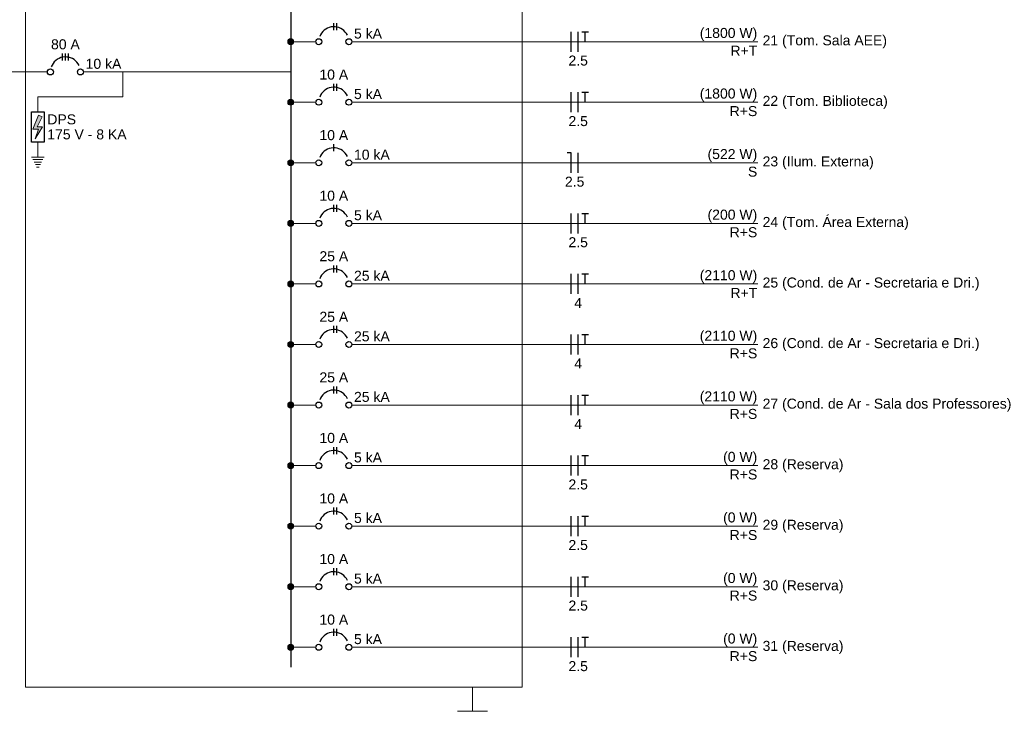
# Model space of a CAD drawing. Header units: millimetres. Extents: x 55082 to 85113, y -5867 to -946.
# Tile 54 of 77: x 70140 to 70877, y -4779 to -4261. Entities that reach past the tile are written whole.
import ezdxf

# ---------------------------------------------------------------- set-up
doc = ezdxf.new("R2010")
doc.units = ezdxf.units.MM
doc.header["$MEASUREMENT"] = 0
for name, color, linetype, lineweight in [('DI-Barramento', 6, 'Continuous', 30), ('DI-Disjuntor', 1, 'Continuous', 30), ('DI-Fios', 3, 'Continuous', 30), ('DI-Linhas do diagrama', 7, 'Continuous', 20), ('DI-Pontilhado', 7, 'Continuous', 20), ('DI-Textos do diagrama', 7, 'Continuous', 20)]:
    doc.layers.add(name, color=color, linetype=linetype, lineweight=lineweight)
doc.styles.add('Arial', font='arial.ttf')

msp = doc.modelspace()

# ---------------------------------------------------------------- hatches: boundary and pattern name
at = {"layer": 'DI-Textos do diagrama', "linetype": 'Continuous'}
for color, points in [(256, [(70344.91, -4277.31), (70344.9, -4277.11), (70344.87, -4276.92), (70344.83, -4276.72), (70344.77, -4276.54), (70344.7, -4276.36), (70344.61, -4276.18), (70344.5, -4276.02), (70344.38, -4275.86), (70344.25, -4275.72), (70344.1, -4275.58), (70343.95, -4275.46), (70343.78, -4275.36), (70343.61, -4275.27), (70343.43, -4275.19), (70343.24, -4275.13), (70343.05, -4275.09), (70342.85, -4275.07), (70342.66, -4275.06), (70342.46, -4275.07), (70342.27, -4275.09), (70342.07, -4275.13), (70341.89, -4275.19), (70341.71, -4275.27), (70341.53, -4275.36), (70341.37, -4275.46), (70341.21, -4275.58), (70341.07, -4275.72), (70340.93, -4275.86), (70340.81, -4276.02), (70340.71, -4276.18), (70340.62, -4276.36), (70340.54, -4276.54), (70340.48, -4276.72), (70340.44, -4276.92), (70340.42, -4277.11), (70340.41, -4277.31), (70340.42, -4277.5), (70340.44, -4277.7), (70340.48, -4277.89), (70340.54, -4278.08), (70340.62, -4278.26), (70340.71, -4278.43), (70340.81, -4278.6), (70340.93, -4278.75), (70341.07, -4278.9), (70341.21, -4279.03), (70341.37, -4279.15), (70341.53, -4279.26), (70341.71, -4279.35), (70341.89, -4279.42), (70342.07, -4279.48), (70342.27, -4279.52), (70342.46, -4279.55), (70342.66, -4279.56), (70342.85, -4279.55), (70343.05, -4279.52), (70343.24, -4279.48), (70343.43, -4279.42), (70343.61, -4279.35), (70343.78, -4279.26), (70343.95, -4279.15), (70344.1, -4279.03), (70344.25, -4278.9), (70344.38, -4278.75), (70344.5, -4278.6), (70344.61, -4278.43), (70344.7, -4278.26), (70344.77, -4278.08), (70344.83, -4277.89), (70344.87, -4277.7), (70344.9, -4277.5)]), (256, [(70344.91, -4322.68), (70344.9, -4322.49), (70344.87, -4322.29), (70344.83, -4322.1), (70344.77, -4321.91), (70344.7, -4321.73), (70344.61, -4321.56), (70344.5, -4321.39), (70344.38, -4321.24), (70344.25, -4321.09), (70344.1, -4320.96), (70343.95, -4320.84), (70343.78, -4320.73), (70343.61, -4320.64), (70343.43, -4320.57), (70343.24, -4320.51), (70343.05, -4320.47), (70342.85, -4320.44), (70342.66, -4320.43), (70342.46, -4320.44), (70342.27, -4320.47), (70342.07, -4320.51), (70341.89, -4320.57), (70341.71, -4320.64), (70341.53, -4320.73), (70341.37, -4320.84), (70341.21, -4320.96), (70341.07, -4321.09), (70340.93, -4321.24), (70340.81, -4321.39), (70340.71, -4321.56), (70340.62, -4321.73), (70340.54, -4321.91), (70340.48, -4322.1), (70340.44, -4322.29), (70340.42, -4322.49), (70340.41, -4322.68), (70340.42, -4322.88), (70340.44, -4323.07), (70340.48, -4323.26), (70340.54, -4323.45), (70340.62, -4323.63), (70340.71, -4323.81), (70340.81, -4323.97), (70340.93, -4324.13), (70341.07, -4324.27), (70341.21, -4324.41), (70341.37, -4324.53), (70341.53, -4324.63), (70341.71, -4324.72), (70341.89, -4324.8), (70342.07, -4324.86), (70342.27, -4324.9), (70342.46, -4324.92), (70342.66, -4324.93), (70342.85, -4324.92), (70343.05, -4324.9), (70343.24, -4324.86), (70343.43, -4324.8), (70343.61, -4324.72), (70343.78, -4324.63), (70343.95, -4324.53), (70344.1, -4324.41), (70344.25, -4324.27), (70344.38, -4324.13), (70344.5, -4323.97), (70344.61, -4323.81), (70344.7, -4323.63), (70344.77, -4323.45), (70344.83, -4323.26), (70344.87, -4323.07), (70344.9, -4322.88)]), (7, [(70156.47, -4333.59), (70152.72, -4341.02), (70156.84, -4341.02), (70151.22, -4350.02), (70153.84, -4342.82), (70149.53, -4342.82), (70153.84, -4332.47)]), (256, [(70344.91, -4368.06), (70344.9, -4367.86), (70344.87, -4367.67), (70344.83, -4367.47), (70344.77, -4367.29), (70344.7, -4367.11), (70344.61, -4366.93), (70344.5, -4366.77), (70344.38, -4366.61), (70344.25, -4366.47), (70344.1, -4366.33), (70343.95, -4366.21), (70343.78, -4366.11), (70343.61, -4366.02), (70343.43, -4365.94), (70343.24, -4365.88), (70343.05, -4365.84), (70342.85, -4365.82), (70342.66, -4365.81), (70342.46, -4365.82), (70342.27, -4365.84), (70342.07, -4365.88), (70341.89, -4365.94), (70341.71, -4366.02), (70341.53, -4366.11), (70341.37, -4366.21), (70341.21, -4366.33), (70341.07, -4366.47), (70340.93, -4366.61), (70340.81, -4366.77), (70340.71, -4366.93), (70340.62, -4367.11), (70340.54, -4367.29), (70340.48, -4367.47), (70340.44, -4367.67), (70340.42, -4367.86), (70340.41, -4368.06), (70340.42, -4368.25), (70340.44, -4368.45), (70340.48, -4368.64), (70340.54, -4368.83), (70340.62, -4369.01), (70340.71, -4369.18), (70340.81, -4369.35), (70340.93, -4369.5), (70341.07, -4369.65), (70341.21, -4369.78), (70341.37, -4369.9), (70341.53, -4370.01), (70341.71, -4370.1), (70341.89, -4370.17), (70342.07, -4370.23), (70342.27, -4370.27), (70342.46, -4370.3), (70342.66, -4370.31), (70342.85, -4370.3), (70343.05, -4370.27), (70343.24, -4370.23), (70343.43, -4370.17), (70343.61, -4370.1), (70343.78, -4370.01), (70343.95, -4369.9), (70344.1, -4369.78), (70344.25, -4369.65), (70344.38, -4369.5), (70344.5, -4369.35), (70344.61, -4369.18), (70344.7, -4369.01), (70344.77, -4368.83), (70344.83, -4368.64), (70344.87, -4368.45), (70344.9, -4368.25)]), (256, [(70344.91, -4413.43), (70344.9, -4413.24), (70344.87, -4413.04), (70344.83, -4412.85), (70344.77, -4412.66), (70344.7, -4412.48), (70344.61, -4412.31), (70344.5, -4412.14), (70344.38, -4411.99), (70344.25, -4411.84), (70344.1, -4411.71), (70343.95, -4411.59), (70343.78, -4411.48), (70343.61, -4411.39), (70343.43, -4411.32), (70343.24, -4411.26), (70343.05, -4411.22), (70342.85, -4411.19), (70342.66, -4411.18), (70342.46, -4411.19), (70342.27, -4411.22), (70342.07, -4411.26), (70341.89, -4411.32), (70341.71, -4411.39), (70341.53, -4411.48), (70341.37, -4411.59), (70341.21, -4411.71), (70341.07, -4411.84), (70340.93, -4411.99), (70340.81, -4412.14), (70340.71, -4412.31), (70340.62, -4412.48), (70340.54, -4412.66), (70340.48, -4412.85), (70340.44, -4413.04), (70340.42, -4413.24), (70340.41, -4413.43), (70340.42, -4413.63), (70340.44, -4413.82), (70340.48, -4414.01), (70340.54, -4414.2), (70340.62, -4414.38), (70340.71, -4414.56), (70340.81, -4414.72), (70340.93, -4414.88), (70341.07, -4415.02), (70341.21, -4415.16), (70341.37, -4415.27), (70341.53, -4415.38), (70341.71, -4415.47), (70341.89, -4415.55), (70342.07, -4415.61), (70342.27, -4415.65), (70342.46, -4415.67), (70342.66, -4415.68), (70342.85, -4415.67), (70343.05, -4415.65), (70343.24, -4415.61), (70343.43, -4415.55), (70343.61, -4415.47), (70343.78, -4415.38), (70343.95, -4415.27), (70344.1, -4415.16), (70344.25, -4415.02), (70344.38, -4414.88), (70344.5, -4414.72), (70344.61, -4414.56), (70344.7, -4414.38), (70344.77, -4414.2), (70344.83, -4414.01), (70344.87, -4413.82), (70344.9, -4413.63)]), (256, [(70344.91, -4458.81), (70344.9, -4458.61), (70344.87, -4458.42), (70344.83, -4458.22), (70344.77, -4458.04), (70344.7, -4457.86), (70344.61, -4457.68), (70344.5, -4457.52), (70344.38, -4457.36), (70344.25, -4457.22), (70344.1, -4457.08), (70343.95, -4456.96), (70343.78, -4456.86), (70343.61, -4456.77), (70343.43, -4456.69), (70343.24, -4456.63), (70343.05, -4456.59), (70342.85, -4456.57), (70342.66, -4456.56), (70342.46, -4456.57), (70342.27, -4456.59), (70342.07, -4456.63), (70341.89, -4456.69), (70341.71, -4456.77), (70341.53, -4456.86), (70341.37, -4456.96), (70341.21, -4457.08), (70341.07, -4457.22), (70340.93, -4457.36), (70340.81, -4457.52), (70340.71, -4457.68), (70340.62, -4457.86), (70340.54, -4458.04), (70340.48, -4458.22), (70340.44, -4458.42), (70340.42, -4458.61), (70340.41, -4458.81), (70340.42, -4459), (70340.44, -4459.2), (70340.48, -4459.39), (70340.54, -4459.58), (70340.62, -4459.76), (70340.71, -4459.93), (70340.81, -4460.1), (70340.93, -4460.25), (70341.07, -4460.4), (70341.21, -4460.53), (70341.37, -4460.65), (70341.53, -4460.76), (70341.71, -4460.85), (70341.89, -4460.92), (70342.07, -4460.98), (70342.27, -4461.02), (70342.46, -4461.05), (70342.66, -4461.06), (70342.85, -4461.05), (70343.05, -4461.02), (70343.24, -4460.98), (70343.43, -4460.92), (70343.61, -4460.85), (70343.78, -4460.76), (70343.95, -4460.65), (70344.1, -4460.53), (70344.25, -4460.4), (70344.38, -4460.25), (70344.5, -4460.1), (70344.61, -4459.93), (70344.7, -4459.76), (70344.77, -4459.58), (70344.83, -4459.39), (70344.87, -4459.2), (70344.9, -4459)]), (256, [(70344.91, -4504.18), (70344.9, -4503.99), (70344.87, -4503.79), (70344.83, -4503.6), (70344.77, -4503.41), (70344.7, -4503.23), (70344.61, -4503.06), (70344.5, -4502.89), (70344.38, -4502.74), (70344.25, -4502.59), (70344.1, -4502.46), (70343.95, -4502.34), (70343.78, -4502.23), (70343.61, -4502.14), (70343.43, -4502.07), (70343.24, -4502.01), (70343.05, -4501.97), (70342.85, -4501.94), (70342.66, -4501.93), (70342.46, -4501.94), (70342.27, -4501.97), (70342.07, -4502.01), (70341.89, -4502.07), (70341.71, -4502.14), (70341.53, -4502.23), (70341.37, -4502.34), (70341.21, -4502.46), (70341.07, -4502.59), (70340.93, -4502.74), (70340.81, -4502.89), (70340.71, -4503.06), (70340.62, -4503.23), (70340.54, -4503.41), (70340.48, -4503.6), (70340.44, -4503.79), (70340.42, -4503.99), (70340.41, -4504.18), (70340.42, -4504.38), (70340.44, -4504.57), (70340.48, -4504.76), (70340.54, -4504.95), (70340.62, -4505.13), (70340.71, -4505.31), (70340.81, -4505.47), (70340.93, -4505.63), (70341.07, -4505.77), (70341.21, -4505.91), (70341.37, -4506.02), (70341.53, -4506.13), (70341.71, -4506.22), (70341.89, -4506.3), (70342.07, -4506.36), (70342.27, -4506.4), (70342.46, -4506.42), (70342.66, -4506.43), (70342.85, -4506.42), (70343.05, -4506.4), (70343.24, -4506.36), (70343.43, -4506.3), (70343.61, -4506.22), (70343.78, -4506.13), (70343.95, -4506.02), (70344.1, -4505.91), (70344.25, -4505.77), (70344.38, -4505.63), (70344.5, -4505.47), (70344.61, -4505.31), (70344.7, -4505.13), (70344.77, -4504.95), (70344.83, -4504.76), (70344.87, -4504.57), (70344.9, -4504.38)]), (256, [(70344.91, -4549.56), (70344.9, -4549.36), (70344.87, -4549.17), (70344.83, -4548.97), (70344.77, -4548.79), (70344.7, -4548.61), (70344.61, -4548.43), (70344.5, -4548.27), (70344.38, -4548.11), (70344.25, -4547.97), (70344.1, -4547.83), (70343.95, -4547.71), (70343.78, -4547.61), (70343.61, -4547.52), (70343.43, -4547.44), (70343.24, -4547.38), (70343.05, -4547.34), (70342.85, -4547.32), (70342.66, -4547.31), (70342.46, -4547.32), (70342.27, -4547.34), (70342.07, -4547.38), (70341.89, -4547.44), (70341.71, -4547.52), (70341.53, -4547.61), (70341.37, -4547.71), (70341.21, -4547.83), (70341.07, -4547.97), (70340.93, -4548.11), (70340.81, -4548.27), (70340.71, -4548.43), (70340.62, -4548.61), (70340.54, -4548.79), (70340.48, -4548.97), (70340.44, -4549.17), (70340.42, -4549.36), (70340.41, -4549.56), (70340.42, -4549.75), (70340.44, -4549.95), (70340.48, -4550.14), (70340.54, -4550.33), (70340.62, -4550.51), (70340.71, -4550.68), (70340.81, -4550.85), (70340.93, -4551), (70341.07, -4551.15), (70341.21, -4551.28), (70341.37, -4551.4), (70341.53, -4551.51), (70341.71, -4551.6), (70341.89, -4551.67), (70342.07, -4551.73), (70342.27, -4551.77), (70342.46, -4551.8), (70342.66, -4551.81), (70342.85, -4551.8), (70343.05, -4551.77), (70343.24, -4551.73), (70343.43, -4551.67), (70343.61, -4551.6), (70343.78, -4551.51), (70343.95, -4551.4), (70344.1, -4551.28), (70344.25, -4551.15), (70344.38, -4551), (70344.5, -4550.85), (70344.61, -4550.68), (70344.7, -4550.51), (70344.77, -4550.33), (70344.83, -4550.14), (70344.87, -4549.95), (70344.9, -4549.75)]), (256, [(70344.91, -4594.93), (70344.9, -4594.74), (70344.87, -4594.54), (70344.83, -4594.35), (70344.77, -4594.16), (70344.7, -4593.98), (70344.61, -4593.81), (70344.5, -4593.64), (70344.38, -4593.49), (70344.25, -4593.34), (70344.1, -4593.21), (70343.95, -4593.09), (70343.78, -4592.98), (70343.61, -4592.89), (70343.43, -4592.82), (70343.24, -4592.76), (70343.05, -4592.72), (70342.85, -4592.69), (70342.66, -4592.68), (70342.46, -4592.69), (70342.27, -4592.72), (70342.07, -4592.76), (70341.89, -4592.82), (70341.71, -4592.89), (70341.53, -4592.98), (70341.37, -4593.09), (70341.21, -4593.21), (70341.07, -4593.34), (70340.93, -4593.49), (70340.81, -4593.64), (70340.71, -4593.81), (70340.62, -4593.98), (70340.54, -4594.16), (70340.48, -4594.35), (70340.44, -4594.54), (70340.42, -4594.74), (70340.41, -4594.93), (70340.42, -4595.13), (70340.44, -4595.32), (70340.48, -4595.51), (70340.54, -4595.7), (70340.62, -4595.88), (70340.71, -4596.06), (70340.81, -4596.22), (70340.93, -4596.38), (70341.07, -4596.52), (70341.21, -4596.66), (70341.37, -4596.77), (70341.53, -4596.88), (70341.71, -4596.97), (70341.89, -4597.05), (70342.07, -4597.11), (70342.27, -4597.15), (70342.46, -4597.17), (70342.66, -4597.18), (70342.85, -4597.17), (70343.05, -4597.15), (70343.24, -4597.11), (70343.43, -4597.05), (70343.61, -4596.97), (70343.78, -4596.88), (70343.95, -4596.77), (70344.1, -4596.66), (70344.25, -4596.52), (70344.38, -4596.38), (70344.5, -4596.22), (70344.61, -4596.06), (70344.7, -4595.88), (70344.77, -4595.7), (70344.83, -4595.51), (70344.87, -4595.32), (70344.9, -4595.13)]), (256, [(70344.91, -4640.31), (70344.9, -4640.11), (70344.87, -4639.92), (70344.83, -4639.72), (70344.77, -4639.54), (70344.7, -4639.36), (70344.61, -4639.18), (70344.5, -4639.02), (70344.38, -4638.86), (70344.25, -4638.72), (70344.1, -4638.58), (70343.95, -4638.46), (70343.78, -4638.36), (70343.61, -4638.27), (70343.43, -4638.19), (70343.24, -4638.13), (70343.05, -4638.09), (70342.85, -4638.07), (70342.66, -4638.06), (70342.46, -4638.07), (70342.27, -4638.09), (70342.07, -4638.13), (70341.89, -4638.19), (70341.71, -4638.27), (70341.53, -4638.36), (70341.37, -4638.46), (70341.21, -4638.58), (70341.07, -4638.72), (70340.93, -4638.86), (70340.81, -4639.02), (70340.71, -4639.18), (70340.62, -4639.36), (70340.54, -4639.54), (70340.48, -4639.72), (70340.44, -4639.92), (70340.42, -4640.11), (70340.41, -4640.31), (70340.42, -4640.5), (70340.44, -4640.7), (70340.48, -4640.89), (70340.54, -4641.08), (70340.62, -4641.26), (70340.71, -4641.43), (70340.81, -4641.6), (70340.93, -4641.75), (70341.07, -4641.9), (70341.21, -4642.03), (70341.37, -4642.15), (70341.53, -4642.26), (70341.71, -4642.35), (70341.89, -4642.42), (70342.07, -4642.48), (70342.27, -4642.52), (70342.46, -4642.55), (70342.66, -4642.56), (70342.85, -4642.55), (70343.05, -4642.52), (70343.24, -4642.48), (70343.43, -4642.42), (70343.61, -4642.35), (70343.78, -4642.26), (70343.95, -4642.15), (70344.1, -4642.03), (70344.25, -4641.9), (70344.38, -4641.75), (70344.5, -4641.6), (70344.61, -4641.43), (70344.7, -4641.26), (70344.77, -4641.08), (70344.83, -4640.89), (70344.87, -4640.7), (70344.9, -4640.5)]), (256, [(70344.91, -4685.68), (70344.9, -4685.49), (70344.87, -4685.29), (70344.83, -4685.1), (70344.77, -4684.91), (70344.7, -4684.73), (70344.61, -4684.56), (70344.5, -4684.39), (70344.38, -4684.24), (70344.25, -4684.09), (70344.1, -4683.96), (70343.95, -4683.84), (70343.78, -4683.73), (70343.61, -4683.64), (70343.43, -4683.57), (70343.24, -4683.51), (70343.05, -4683.47), (70342.85, -4683.44), (70342.66, -4683.43), (70342.46, -4683.44), (70342.27, -4683.47), (70342.07, -4683.51), (70341.89, -4683.57), (70341.71, -4683.64), (70341.53, -4683.73), (70341.37, -4683.84), (70341.21, -4683.96), (70341.07, -4684.09), (70340.93, -4684.24), (70340.81, -4684.39), (70340.71, -4684.56), (70340.62, -4684.73), (70340.54, -4684.91), (70340.48, -4685.1), (70340.44, -4685.29), (70340.42, -4685.49), (70340.41, -4685.68), (70340.42, -4685.88), (70340.44, -4686.07), (70340.48, -4686.26), (70340.54, -4686.45), (70340.62, -4686.63), (70340.71, -4686.81), (70340.81, -4686.97), (70340.93, -4687.13), (70341.07, -4687.27), (70341.21, -4687.41), (70341.37, -4687.52), (70341.53, -4687.63), (70341.71, -4687.72), (70341.89, -4687.8), (70342.07, -4687.85), (70342.27, -4687.9), (70342.46, -4687.92), (70342.66, -4687.93), (70342.85, -4687.92), (70343.05, -4687.9), (70343.24, -4687.85), (70343.43, -4687.8), (70343.61, -4687.72), (70343.78, -4687.63), (70343.95, -4687.52), (70344.1, -4687.41), (70344.25, -4687.27), (70344.38, -4687.13), (70344.5, -4686.97), (70344.61, -4686.81), (70344.7, -4686.63), (70344.77, -4686.45), (70344.83, -4686.26), (70344.87, -4686.07), (70344.9, -4685.88)]), (256, [(70344.91, -4731.06), (70344.9, -4730.86), (70344.87, -4730.67), (70344.83, -4730.47), (70344.77, -4730.29), (70344.7, -4730.11), (70344.61, -4729.93), (70344.5, -4729.77), (70344.38, -4729.61), (70344.25, -4729.47), (70344.1, -4729.33), (70343.95, -4729.21), (70343.78, -4729.11), (70343.61, -4729.02), (70343.43, -4728.94), (70343.24, -4728.88), (70343.05, -4728.84), (70342.85, -4728.82), (70342.66, -4728.81), (70342.46, -4728.82), (70342.27, -4728.84), (70342.07, -4728.88), (70341.89, -4728.94), (70341.71, -4729.02), (70341.53, -4729.11), (70341.37, -4729.21), (70341.21, -4729.33), (70341.07, -4729.47), (70340.93, -4729.61), (70340.81, -4729.77), (70340.71, -4729.93), (70340.62, -4730.11), (70340.54, -4730.29), (70340.48, -4730.47), (70340.44, -4730.67), (70340.42, -4730.86), (70340.41, -4731.06), (70340.42, -4731.25), (70340.44, -4731.45), (70340.48, -4731.64), (70340.54, -4731.83), (70340.62, -4732.01), (70340.71, -4732.18), (70340.81, -4732.35), (70340.93, -4732.5), (70341.07, -4732.65), (70341.21, -4732.78), (70341.37, -4732.9), (70341.53, -4733.01), (70341.71, -4733.1), (70341.89, -4733.17), (70342.07, -4733.23), (70342.27, -4733.27), (70342.46, -4733.3), (70342.66, -4733.31), (70342.85, -4733.3), (70343.05, -4733.27), (70343.24, -4733.23), (70343.43, -4733.17), (70343.61, -4733.1), (70343.78, -4733.01), (70343.95, -4732.9), (70344.1, -4732.78), (70344.25, -4732.65), (70344.38, -4732.5), (70344.5, -4732.35), (70344.61, -4732.18), (70344.7, -4732.01), (70344.77, -4731.83), (70344.83, -4731.64), (70344.87, -4731.45), (70344.9, -4731.25)])]:
    msp.add_hatch(color=color, dxfattribs=at).paths.add_polyline_path(points)

# ---------------------------------------------------------------- linework, layer by layer
at = {"layer": 'DI-Barramento'}
msp.add_line((70342.66, -3853.93), (70342.66, -4746.06), dxfattribs=at)
at = {"layer": 'DI-Disjuntor'}
for p, q in [((70374.91, -4268.68), (70374.91, -4263.43)), ((70377.16, -4268.68), (70377.16, -4263.43)), ((70171.66, -4291.37), (70171.66, -4286.12)), ((70173.91, -4291.37), (70173.91, -4286.12)), ((70176.16, -4291.37), (70176.16, -4286.12)), ((70374.91, -4314.06), (70374.91, -4308.81)), ((70377.16, -4314.06), (70377.16, -4308.81)), ((70148.59, -4329.99), (70157.97, -4329.99)), ((70148.59, -4352.49), (70148.59, -4329.99)), ((70157.97, -4329.99), (70157.97, -4352.49)), ((70157.97, -4352.49), (70148.59, -4352.49)), ((70374.91, -4359.43), (70374.91, -4354.18)), ((70374.91, -4404.81), (70374.91, -4399.56)), ((70377.16, -4404.81), (70377.16, -4399.56)), ((70374.91, -4450.18), (70374.91, -4444.93)), ((70377.16, -4450.18), (70377.16, -4444.93)), ((70374.91, -4495.56), (70374.91, -4490.31)), ((70377.16, -4495.56), (70377.16, -4490.31)), ((70374.91, -4540.93), (70374.91, -4535.68)), ((70377.16, -4540.93), (70377.16, -4535.68)), ((70374.91, -4586.31), (70374.91, -4581.06)), ((70377.16, -4586.31), (70377.16, -4581.06)), ((70374.91, -4631.68), (70374.91, -4626.43)), ((70377.16, -4631.68), (70377.16, -4626.43)), ((70374.91, -4677.06), (70374.91, -4671.81)), ((70377.16, -4677.06), (70377.16, -4671.81)), ((70374.91, -4722.43), (70374.91, -4717.18)), ((70377.16, -4722.43), (70377.16, -4717.18))]:
    msp.add_line(p, q, dxfattribs=at)
for points in [[(70385.1, -4272.55), (70384.4, -4271.26), (70383.53, -4270.08), (70382.51, -4269.01), (70381.36, -4268.09), (70380.1, -4267.33), (70378.76, -4266.74), (70377.34, -4266.32), (70375.89, -4266.1), (70374.42, -4266.07), (70372.95, -4266.23), (70371.53, -4266.58), (70370.15, -4267.11), (70368.86, -4267.82), (70367.68, -4268.69), (70366.61, -4269.71), (70365.69, -4270.85), (70364.93, -4272.11), (70364.34, -4273.46)], [(70184.1, -4295.24), (70183.4, -4293.95), (70182.53, -4292.76), (70181.51, -4291.7), (70180.36, -4290.78), (70179.1, -4290.02), (70177.75, -4289.42), (70176.34, -4289.01), (70174.89, -4288.79), (70173.42, -4288.76), (70171.95, -4288.92), (70170.52, -4289.26), (70169.15, -4289.8), (70167.86, -4290.51), (70166.68, -4291.38), (70165.61, -4292.39), (70164.69, -4293.54), (70163.93, -4294.8), (70163.34, -4296.15)], [(70385.1, -4317.93), (70384.4, -4316.64), (70383.53, -4315.45), (70382.51, -4314.39), (70381.36, -4313.47), (70380.1, -4312.7), (70378.76, -4312.11), (70377.34, -4311.7), (70375.89, -4311.47), (70374.42, -4311.44), (70372.95, -4311.6), (70371.53, -4311.95), (70370.15, -4312.49), (70368.86, -4313.19), (70367.68, -4314.06), (70366.61, -4315.08), (70365.69, -4316.23), (70364.93, -4317.49), (70364.34, -4318.83)], [(70385.1, -4363.3), (70384.4, -4362.01), (70383.53, -4360.83), (70382.51, -4359.76), (70381.36, -4358.84), (70380.1, -4358.08), (70378.76, -4357.49), (70377.34, -4357.07), (70375.89, -4356.85), (70374.42, -4356.82), (70372.95, -4356.98), (70371.53, -4357.33), (70370.15, -4357.86), (70368.86, -4358.57), (70367.68, -4359.44), (70366.61, -4360.46), (70365.69, -4361.6), (70364.93, -4362.86), (70364.34, -4364.21)], [(70385.1, -4408.68), (70384.4, -4407.39), (70383.53, -4406.2), (70382.51, -4405.14), (70381.36, -4404.22), (70380.1, -4403.45), (70378.76, -4402.86), (70377.34, -4402.45), (70375.89, -4402.22), (70374.42, -4402.19), (70372.95, -4402.35), (70371.53, -4402.7), (70370.15, -4403.24), (70368.86, -4403.94), (70367.68, -4404.81), (70366.61, -4405.83), (70365.69, -4406.98), (70364.93, -4408.24), (70364.34, -4409.58)], [(70385.1, -4454.05), (70384.4, -4452.76), (70383.53, -4451.58), (70382.51, -4450.51), (70381.36, -4449.59), (70380.1, -4448.83), (70378.76, -4448.24), (70377.34, -4447.82), (70375.89, -4447.6), (70374.42, -4447.57), (70372.95, -4447.73), (70371.53, -4448.08), (70370.15, -4448.61), (70368.86, -4449.32), (70367.68, -4450.19), (70366.61, -4451.21), (70365.69, -4452.35), (70364.93, -4453.61), (70364.34, -4454.96)], [(70385.1, -4499.43), (70384.4, -4498.14), (70383.53, -4496.95), (70382.51, -4495.89), (70381.36, -4494.97), (70380.1, -4494.2), (70378.76, -4493.61), (70377.34, -4493.2), (70375.89, -4492.97), (70374.42, -4492.94), (70372.95, -4493.1), (70371.53, -4493.45), (70370.15, -4493.99), (70368.86, -4494.69), (70367.68, -4495.56), (70366.61, -4496.58), (70365.69, -4497.73), (70364.93, -4498.99), (70364.34, -4500.33)], [(70385.1, -4544.8), (70384.4, -4543.51), (70383.53, -4542.33), (70382.51, -4541.26), (70381.36, -4540.34), (70380.1, -4539.58), (70378.76, -4538.99), (70377.34, -4538.57), (70375.89, -4538.35), (70374.42, -4538.32), (70372.95, -4538.48), (70371.53, -4538.83), (70370.15, -4539.36), (70368.86, -4540.07), (70367.68, -4540.94), (70366.61, -4541.96), (70365.69, -4543.1), (70364.93, -4544.36), (70364.34, -4545.71)], [(70385.1, -4590.18), (70384.4, -4588.89), (70383.53, -4587.7), (70382.51, -4586.64), (70381.36, -4585.72), (70380.1, -4584.95), (70378.76, -4584.36), (70377.34, -4583.95), (70375.89, -4583.72), (70374.42, -4583.69), (70372.95, -4583.85), (70371.53, -4584.2), (70370.15, -4584.74), (70368.86, -4585.44), (70367.68, -4586.31), (70366.61, -4587.33), (70365.69, -4588.48), (70364.93, -4589.74), (70364.34, -4591.08)], [(70385.1, -4635.55), (70384.4, -4634.26), (70383.53, -4633.08), (70382.51, -4632.01), (70381.36, -4631.09), (70380.1, -4630.33), (70378.76, -4629.74), (70377.34, -4629.32), (70375.89, -4629.1), (70374.42, -4629.07), (70372.95, -4629.23), (70371.53, -4629.58), (70370.15, -4630.11), (70368.86, -4630.82), (70367.68, -4631.69), (70366.61, -4632.71), (70365.69, -4633.85), (70364.93, -4635.11), (70364.34, -4636.46)], [(70385.1, -4680.93), (70384.4, -4679.64), (70383.53, -4678.45), (70382.51, -4677.39), (70381.36, -4676.47), (70380.1, -4675.7), (70378.76, -4675.11), (70377.34, -4674.7), (70375.89, -4674.47), (70374.42, -4674.44), (70372.95, -4674.6), (70371.53, -4674.95), (70370.15, -4675.49), (70368.86, -4676.19), (70367.68, -4677.06), (70366.61, -4678.08), (70365.69, -4679.23), (70364.93, -4680.49), (70364.34, -4681.83)], [(70385.1, -4726.3), (70384.4, -4725.01), (70383.53, -4723.83), (70382.51, -4722.76), (70381.36, -4721.84), (70380.1, -4721.08), (70378.76, -4720.49), (70377.34, -4720.07), (70375.89, -4719.85), (70374.42, -4719.82), (70372.95, -4719.98), (70371.53, -4720.33), (70370.15, -4720.86), (70368.86, -4721.57), (70367.68, -4722.44), (70366.61, -4723.46), (70365.69, -4724.6), (70364.93, -4725.86), (70364.34, -4727.21)]]:
    msp.add_lwpolyline(points, dxfattribs=at)
for centre in [(70363.66, -4277.31), (70386.16, -4277.31), (70162.66, -4299.99), (70185.16, -4299.99), (70363.66, -4322.68), (70386.16, -4322.68), (70363.66, -4368.06), (70386.16, -4368.06), (70363.66, -4413.43), (70386.16, -4413.43), (70363.66, -4458.81), (70386.16, -4458.81), (70363.66, -4504.18), (70386.16, -4504.18), (70363.66, -4549.56), (70386.16, -4549.56), (70363.66, -4594.93), (70386.16, -4594.93), (70363.66, -4640.31), (70386.16, -4640.31), (70363.66, -4685.68), (70386.16, -4685.68), (70363.66, -4731.06), (70386.16, -4731.06)]:
    msp.add_circle(centre, 2.25, dxfattribs=at)
at = {"layer": 'DI-Fios'}
for p, q in [((70552.66, -4284.81), (70552.66, -4269.81)), ((70557.91, -4284.81), (70557.91, -4269.81)), ((70560.76, -4269.81), (70565.56, -4269.81)), ((70563.16, -4277.31), (70563.16, -4269.81)), ((70552.66, -4330.18), (70552.66, -4315.18)), ((70557.91, -4330.18), (70557.91, -4315.18)), ((70560.76, -4315.18), (70565.56, -4315.18)), ((70563.16, -4322.68), (70563.16, -4315.18)), ((70552.66, -4360.56), (70549.66, -4360.56)), ((70552.66, -4375.56), (70552.66, -4360.56)), ((70557.91, -4375.56), (70557.91, -4360.56)), ((70552.66, -4420.93), (70552.66, -4405.93)), ((70557.91, -4420.93), (70557.91, -4405.93)), ((70560.76, -4405.93), (70565.56, -4405.93)), ((70563.16, -4413.43), (70563.16, -4405.93)), ((70552.66, -4466.31), (70552.66, -4451.31)), ((70557.91, -4466.31), (70557.91, -4451.31)), ((70560.76, -4451.31), (70565.56, -4451.31)), ((70563.16, -4458.81), (70563.16, -4451.31)), ((70552.66, -4511.68), (70552.66, -4496.68)), ((70557.91, -4511.68), (70557.91, -4496.68)), ((70560.76, -4496.68), (70565.56, -4496.68)), ((70563.16, -4504.18), (70563.16, -4496.68)), ((70552.66, -4557.06), (70552.66, -4542.06)), ((70557.91, -4557.06), (70557.91, -4542.06)), ((70560.76, -4542.06), (70565.56, -4542.06)), ((70563.16, -4549.56), (70563.16, -4542.06)), ((70552.66, -4602.43), (70552.66, -4587.43)), ((70557.91, -4602.43), (70557.91, -4587.43)), ((70560.76, -4587.43), (70565.56, -4587.43)), ((70563.16, -4594.93), (70563.16, -4587.43)), ((70552.66, -4647.81), (70552.66, -4632.81)), ((70557.91, -4647.81), (70557.91, -4632.81)), ((70560.76, -4632.81), (70565.56, -4632.81)), ((70563.16, -4640.31), (70563.16, -4632.81)), ((70552.66, -4693.18), (70552.66, -4678.18)), ((70557.91, -4693.18), (70557.91, -4678.18)), ((70560.76, -4678.18), (70565.56, -4678.18)), ((70563.16, -4685.68), (70563.16, -4678.18)), ((70552.66, -4738.56), (70552.66, -4723.56)), ((70557.91, -4738.56), (70557.91, -4723.56)), ((70560.76, -4723.56), (70565.56, -4723.56)), ((70563.16, -4731.06), (70563.16, -4723.56))]:
    msp.add_line(p, q, dxfattribs=at)
at = {"layer": 'DI-Linhas do diagrama'}
for p, q in [((70344.91, -4277.31), (70361.41, -4277.31)), ((70388.41, -4277.31), (70692.53, -4277.31)), ((69911.78, -4299.99), (70160.41, -4299.99)), ((70187.41, -4299.99), (70226.41, -4299.99)), ((70217.03, -4299.99), (70217.03, -4318.74)), ((70226.41, -4299.99), (70342.66, -4299.99)), ((70217.03, -4318.74), (70153.28, -4318.74)), ((70153.28, -4318.74), (70153.28, -4329.99)), ((70344.91, -4322.68), (70361.41, -4322.68)), ((70388.41, -4322.68), (70692.53, -4322.68)), ((70153.28, -4352.49), (70153.28, -4363.74)), ((70148.59, -4363.74), (70157.97, -4363.74)), ((70149.53, -4365.62), (70157.03, -4365.62)), ((70150.47, -4367.49), (70156.09, -4367.49)), ((70151.41, -4369.37), (70155.16, -4369.37)), ((70152.34, -4371.24), (70154.22, -4371.24)), ((70344.91, -4368.06), (70361.41, -4368.06)), ((70388.41, -4368.06), (70692.53, -4368.06)), ((70344.91, -4413.43), (70361.41, -4413.43)), ((70388.41, -4413.43), (70692.53, -4413.43)), ((70344.91, -4458.81), (70361.41, -4458.81)), ((70388.41, -4458.81), (70692.53, -4458.81)), ((70344.91, -4504.18), (70361.41, -4504.18)), ((70388.41, -4504.18), (70692.53, -4504.18)), ((70344.91, -4549.56), (70361.41, -4549.56)), ((70388.41, -4549.56), (70692.53, -4549.56)), ((70344.91, -4594.93), (70361.41, -4594.93)), ((70388.41, -4594.93), (70692.53, -4594.93)), ((70344.91, -4640.31), (70361.41, -4640.31)), ((70388.41, -4640.31), (70692.53, -4640.31)), ((70344.91, -4685.68), (70361.41, -4685.68)), ((70388.41, -4685.68), (70692.53, -4685.68)), ((70344.91, -4731.06), (70361.41, -4731.06)), ((70388.41, -4731.06), (70692.53, -4731.06))]:
    msp.add_line(p, q, dxfattribs=at)
for centre in [(70342.66, -4277.31), (70342.66, -4322.68), (70342.66, -4368.06), (70342.66, -4413.43), (70342.66, -4458.81), (70342.66, -4504.18), (70342.66, -4549.56), (70342.66, -4594.93), (70342.66, -4640.31), (70342.66, -4685.68), (70342.66, -4731.06)]:
    msp.add_circle(centre, 2.25, dxfattribs=at)
at = {"layer": 'DI-Pontilhado'}
for p, q in [((70143.91, -3828.43), (70143.91, -4761.06)), ((70515.91, -4761.06), (70515.91, -3828.43)), ((70143.91, -4761.06), (70515.91, -4761.06))]:
    msp.add_line(p, q, dxfattribs=at)
at = {"layer": 'DI-Textos do diagrama'}
for p, q in [((70478.71, -4761.06), (70478.71, -4779.06)), ((70467.46, -4779.06), (70489.96, -4779.06))]:
    msp.add_line(p, q, dxfattribs=at)
msp.add_lwpolyline([(70156.47, -4333.59), (70152.72, -4341.02), (70156.84, -4341.02), (70151.22, -4350.02), (70153.84, -4342.82), (70149.53, -4342.82), (70153.84, -4332.47), (70156.47, -4333.59)], dxfattribs=at)
for centre in [(70342.66, -4277.31), (70342.66, -4322.68), (70342.66, -4368.06), (70342.66, -4413.43), (70342.66, -4458.81), (70342.66, -4504.18), (70342.66, -4549.56), (70342.66, -4594.93), (70342.66, -4640.31), (70342.66, -4685.68), (70342.66, -4731.06)]:
    msp.add_circle(centre, 2.25, dxfattribs=at)

# ---------------------------------------------------------------- texts
at = {"layer": 'DI-Linhas do diagrama', "char_height": 7.5, "attachment_point": 7, "line_spacing_factor": 0.6, "style": 'Arial'}
for s, insert, width in [('DPS', (70160.34, -4339.37), 43.1021), ('175 V - 8 KA', (70160.34, -4350.62), 118.7995)]:
    msp.add_mtext(s, dxfattribs=dict(at, insert=insert, width=width))
at = {"layer": 'DI-Textos do diagrama', "char_height": 7.5, "line_spacing_factor": 0.6, "style": 'Arial'}
for s, insert, width, attachment_point in [('5 kA', (70390.03, -4275.06), 41.936, 7), ('(1800 W)', (70692.03, -4276.78), 86.1471, 9), ('80 A', (70173.91, -4283.12), 43.1021, 8), ('21 (Tom. Sala AEE)', (70696.03, -4282.28), 186.3224, 7), ('R+T', (70692.03, -4287.81), 40.1753, 9), ('10 kA', (70189.03, -4297.74), 53.5861, 7), ('2.5', (70557.91, -4295.31), 29.1197, 8), ('10 A', (70374.91, -4305.81), 43.1021, 8), ('5 kA', (70390.03, -4320.43), 41.936, 7), ('(1800 W)', (70692.03, -4322.16), 86.1471, 9), ('22 (Tom. Biblioteca)', (70696.03, -4327.66), 187.4657, 7), ('R+S', (70692.03, -4333.18), 41.3529, 9), ('2.5', (70557.91, -4340.68), 29.1197, 8), ('10 A', (70374.91, -4351.18), 43.1021, 8), ('10 kA', (70390.03, -4365.81), 53.5861, 7), ('(522 W)', (70692.03, -4367.53), 74.497, 9), ('23 (Ilum. Externa)', (70696.03, -4373.03), 166.4977, 7), ('S', (70692.03, -4378.56), 13.9825, 9), ('2.5', (70555.28, -4386.06), 29.1197, 8), ('10 A', (70374.91, -4396.56), 43.1021, 8), ('5 kA', (70390.03, -4411.18), 41.936, 7), ('(200 W)', (70692.03, -4412.91), 74.497, 9), ('24 (Tom. Área Externa)', (70696.03, -4418.41), 218.9062, 7), ('R+S', (70692.03, -4423.93), 41.3529, 9), ('2.5', (70557.91, -4431.43), 29.1197, 8), ('25 A', (70374.91, -4441.93), 43.1021, 8), ('25 kA', (70390.03, -4456.56), 53.5861, 7), ('(2110 W)', (70692.03, -4458.28), 86.1471, 9), ('25 (Cond. de Ar - Secretaria e Dri.)', (70696.03, -4463.78), 324.8438, 7), ('R+T', (70692.03, -4469.31), 40.1753, 9), ('4', (70557.91, -4476.81), 11.6502, 8), ('25 A', (70374.91, -4487.31), 43.1021, 8), ('25 kA', (70390.03, -4501.93), 53.5861, 7), ('(2110 W)', (70692.03, -4503.66), 86.1471, 9), ('R+S', (70692.03, -4514.68), 41.3529, 9), ('26 (Cond. de Ar - Secretaria e Dri.)', (70696.03, -4509.16), 324.8438, 7), ('4', (70557.91, -4522.18), 11.6502, 8), ('25 A', (70374.91, -4532.68), 43.1021, 8), ('25 kA', (70390.03, -4547.31), 53.5861, 7), ('(2110 W)', (70692.03, -4549.03), 86.1471, 9), ('27 (Cond. de Ar - Sala dos Professores)', (70696.03, -4554.53), 372.6448, 7), ('R+S', (70692.03, -4560.06), 41.3529, 9), ('4', (70557.91, -4567.56), 11.6502, 8), ('10 A', (70374.91, -4578.06), 43.1021, 8), ('5 kA', (70390.03, -4592.68), 41.936, 7), ('(0 W)', (70692.03, -4594.41), 51.1966, 9), ('28 (Reserva)', (70696.03, -4599.91), 121.0976, 7), ('R+S', (70692.03, -4605.43), 41.3529, 9), ('2.5', (70557.91, -4612.93), 29.1197, 8), ('10 A', (70374.91, -4623.43), 43.1021, 8), ('5 kA', (70390.03, -4638.06), 41.936, 7), ('(0 W)', (70692.03, -4639.78), 51.1966, 9), ('29 (Reserva)', (70696.03, -4645.28), 121.0976, 7), ('R+S', (70692.03, -4650.81), 41.3529, 9), ('2.5', (70557.91, -4658.31), 29.1197, 8), ('10 A', (70374.91, -4668.81), 43.1021, 8), ('5 kA', (70390.03, -4683.43), 41.936, 7), ('(0 W)', (70692.03, -4685.16), 51.1966, 9), ('30 (Reserva)', (70696.03, -4690.66), 121.0976, 7), ('R+S', (70692.03, -4696.18), 41.3529, 9), ('2.5', (70557.91, -4703.68), 29.1197, 8), ('10 A', (70374.91, -4714.18), 43.1021, 8), ('5 kA', (70390.03, -4728.81), 41.936, 7), ('(0 W)', (70692.03, -4730.53), 51.1966, 9), ('31 (Reserva)', (70696.03, -4736.03), 121.0976, 7), ('R+S', (70692.03, -4741.56), 41.3529, 9), ('2.5', (70557.91, -4749.06), 29.1197, 8)]:
    msp.add_mtext(s, dxfattribs=dict(at, insert=insert, width=width, attachment_point=attachment_point))

doc.saveas('drawing.dxf')
